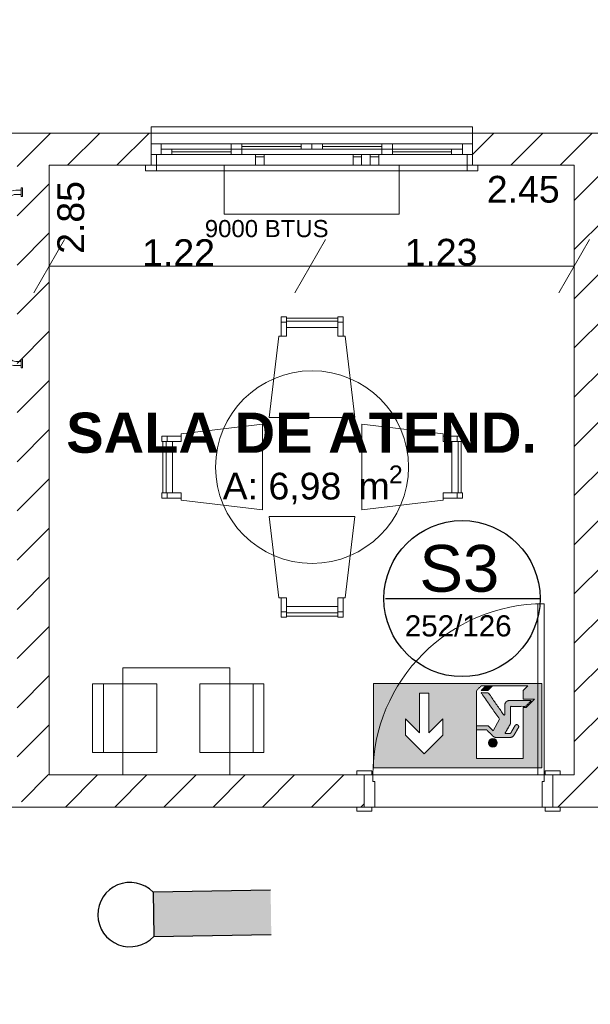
# Model space of a CAD drawing. Header units: millimetres. Extents: x 2826 to 3034, y 1533 to 1590.
# Tile 164 of 248: x 2997.05 to 2999.71, y 1553.04 to 1557.64. Entities that reach past the tile are written whole.
import ezdxf
from ezdxf.enums import TextEntityAlignment as Align

# ---------------------------------------------------------------- set-up
doc = ezdxf.new("R2010")
doc.units = ezdxf.units.MM
doc.linetypes.add('CONTINU', pattern=[0])
doc.layers.add('_Caneta_No__220', color=7, linetype='Continuous', lineweight=15, true_color=0x8a8a8a)
doc.layers.add('ARQ-TXT-1_100', color=10, linetype='Continuous')
doc.layers.add('ILUMINAÇÃO DE EMERGÊNCIA', color=5, linetype='Continuous')
doc.layers.add('C03', color=80, linetype='Continuous', lineweight=13)
doc.styles.add('ESTILO_GERADO_1', font='arialbd.ttf')
doc.styles.add('ESTILO_GERADO_2', font='arial.ttf')
doc.styles.add('style1', font='arial.ttf')
pattern_1 = [(45, (0.02328, 0.61931), (-0.1149048, 0.1149048), [])]
pattern_2 = [(45, (0.02328, 0.61931), (-0.1149048, 0.1149048), [])]

# ---------------------------------------------------------------- blocks, each defined once
blk = doc.blocks.new('SAÍDA EMER CIMA')
at = {"layer": 'C03', "lineweight": 0}
h = blk.add_hatch(color=3, dxfattribs=at)
h.dxf.hatch_style = 1
h.set_gradient(color1=(0, 255, 0), color2=(0, 255, 0), tint=1)
edge = h.paths.add_edge_path(flags=0)
edge.add_spline(control_points=[(2360.5608, 1215.4596), (2360.5608, 1215.3903), (2360.5608, 1215.321)], knot_values=[16.497787, 16.497787, 16.497787, 17.497787, 17.497787, 17.497787], weights=[1, 1, 1], degree=2, periodic=0)
edge.add_spline(control_points=[(2360.5608, 1215.321), (2360.4958, 1215.321), (2360.4308, 1215.321)], knot_values=[17.497787, 17.497787, 17.497787, 18.497787, 18.497787, 18.497787], weights=[1, 1, 1], degree=2, periodic=0)
edge.add_spline(control_points=[(2360.4308, 1215.321), (2360.4056, 1215.2958), (2360.3804, 1215.2707)], knot_values=[18.497787, 18.497787, 18.497787, 19.497787, 19.497787, 19.497787], weights=[1, 1, 1], degree=2, periodic=0)
edge.add_spline(control_points=[(2360.3804, 1215.2707), (2360.4748, 1215.2707), (2360.5692, 1215.2707)], knot_values=[19.497787, 19.497787, 19.497787, 20.497787, 20.497787, 20.497787], weights=[1, 1, 1], degree=2, periodic=0)
edge.add_spline(control_points=[(2360.5692, 1215.2707), (2360.5865, 1215.2707), (2360.5988, 1215.283)], knot_values=[20.497787, 20.497787, 20.497787, 21.283185, 21.283185, 21.283185], weights=[1, 0.92388, 1], degree=2, periodic=0)
edge.add_spline(control_points=[(2360.5988, 1215.283), (2360.6111, 1215.2952), (2360.6111, 1215.3126)], knot_values=[21.283185, 21.283185, 21.283185, 22.068583, 22.068583, 22.068583], weights=[1, 0.92388, 1], degree=2, periodic=0)
edge.add_spline(control_points=[(2360.6111, 1215.3126), (2360.6111, 1215.3528), (2360.6111, 1215.393)], knot_values=[22.068583, 22.068583, 22.068583, 23.068583, 23.068583, 23.068583], weights=[1, 1, 1], degree=2, periodic=0)
edge.add_spline(control_points=[(2360.6111, 1215.393), (2360.6111, 1215.3959), (2360.6139, 1215.3968), (2360.6167, 1215.3977), (2360.6184, 1215.3953)], knot_values=[23.068583, 23.068583, 23.068583, 24.333947, 24.333947, 25.599311, 25.599311, 25.599311], weights=[1, 0.806445, 1, 0.806445, 1], degree=2, periodic=0)
edge.add_spline(control_points=[(2360.6184, 1215.3953), (2360.6856, 1215.2994), (2360.7527, 1215.2036)], knot_values=[25.599311, 25.599311, 25.599311, 26.599311, 26.599311, 26.599311], weights=[1, 1, 1], degree=2, periodic=0)
edge.add_spline(control_points=[(2360.7527, 1215.2036), (2360.7834, 1215.2036), (2360.8141, 1215.2036)], knot_values=[26.599311, 26.599311, 26.599311, 27.599311, 27.599311, 27.599311], weights=[1, 1, 1], degree=2, periodic=0)
edge.add_spline(control_points=[(2360.8141, 1215.2036), (2360.7343, 1215.3176), (2360.6544, 1215.4317)], knot_values=[27.599311, 27.599311, 27.599311, 28.599311, 28.599311, 28.599311], weights=[1, 1, 1], degree=2, periodic=0)
edge.add_line((2360.6544, 1215.4317), (2360.7117, 1215.5308))
edge.add_line((2360.7117, 1215.5308), (2360.7537, 1215.4888))
edge.add_line((2360.7537, 1215.4888), (2360.8544, 1215.4888))
edge.add_spline(control_points=[(2360.8544, 1215.4888), (2360.8544, 1215.5055), (2360.8544, 1215.5223)], knot_values=[3, 3, 3, 4, 4, 4], weights=[1, 1, 1], degree=2, periodic=0)
edge.add_spline(control_points=[(2360.8544, 1215.5223), (2360.811, 1215.5223), (2360.7676, 1215.5223)], knot_values=[4, 4, 4, 5, 5, 5], weights=[1, 1, 1], degree=2, periodic=0)
edge.add_spline(control_points=[(2360.7676, 1215.5223), (2360.7402, 1215.5497), (2360.7128, 1215.5771)], knot_values=[5, 5, 5, 6, 6, 6], weights=[1, 1, 1], degree=2, periodic=0)
edge.add_spline(control_points=[(2360.7128, 1215.5771), (2360.7005, 1215.5894), (2360.6831, 1215.5894)], knot_values=[6, 6, 6, 6.785398, 6.785398, 6.785398], weights=[1, 0.92388, 1], degree=2, periodic=0)
edge.add_spline(control_points=[(2360.6831, 1215.5894), (2360.6247, 1215.5894), (2360.5663, 1215.5894)], knot_values=[6.785398, 6.785398, 6.785398, 7.785398, 7.785398, 7.785398], weights=[1, 1, 1], degree=2, periodic=0)
edge.add_spline(control_points=[(2360.5663, 1215.5894), (2360.5421, 1215.5894), (2360.53, 1215.5685)], knot_values=[7.785398, 7.785398, 7.785398, 8.832596, 8.832596, 8.832596], weights=[1, 0.866025, 1], degree=2, periodic=0)
edge.add_spline(control_points=[(2360.53, 1215.5685), (2360.5113, 1215.5361), (2360.4926, 1215.5038)], knot_values=[8.832596, 8.832596, 8.832596, 9.832596, 9.832596, 9.832596], weights=[1, 1, 1], degree=2, periodic=0)
edge.add_spline(control_points=[(2360.4926, 1215.5038), (2360.4842, 1215.4893), (2360.4988, 1215.4809), (2360.5133, 1215.4725), (2360.5217, 1215.487)], knot_values=[9.832596, 9.832596, 9.832596, 11.403392, 11.403392, 12.974188, 12.974188, 12.974188], weights=[1, 0.707107, 1, 0.707107, 1], degree=2, periodic=0)
edge.add_spline(control_points=[(2360.5217, 1215.487), (2360.5416, 1215.5214), (2360.5615, 1215.5559)], knot_values=[12.974188, 12.974188, 12.974188, 13.974188, 13.974188, 13.974188], weights=[1, 1, 1], degree=2, periodic=0)
edge.add_spline(control_points=[(2360.5615, 1215.5559), (2360.5857, 1215.5559), (2360.6099, 1215.5559)], knot_values=[13.974188, 13.974188, 13.974188, 14.974188, 14.974188, 14.974188], weights=[1, 1, 1], degree=2, periodic=0)
edge.add_spline(control_points=[(2360.6099, 1215.5559), (2360.5881, 1215.5182), (2360.5664, 1215.4806)], knot_values=[14.974188, 14.974188, 14.974188, 15.974188, 15.974188, 15.974188], weights=[1, 1, 1], degree=2, periodic=0)
edge.add_spline(control_points=[(2360.5664, 1215.4806), (2360.5608, 1215.4708), (2360.5608, 1215.4596)], knot_values=[15.974188, 15.974188, 15.974188, 16.497787, 16.497787, 16.497787], weights=[1, 0.965926, 1], degree=2, periodic=0)
h.paths.add_polyline_path([(2360.2907, 1215.1253), (2361.7402, 1215.1253), (2361.7402, 1215.8501), (2360.2907, 1215.8501)])
h.paths.add_polyline_path([(2361.1435, 1215.5693), (2361.3046, 1215.7304), (2361.4656, 1215.5693), (2361.4656, 1215.4284), (2361.3448, 1215.5492), (2361.3448, 1215.2069), (2361.2643, 1215.2069), (2361.2643, 1215.5492), (2361.1435, 1215.4284)], flags=16)
edge = h.paths.add_edge_path(flags=16)
edge.add_spline(control_points=[(2360.8544, 1215.5223), (2360.8544, 1215.5055), (2360.8544, 1215.4888)], knot_values=[3, 3, 3, 4, 4, 4], weights=[1, 1, 1], degree=2, periodic=0)
edge.add_spline(control_points=[(2360.8544, 1215.4888), (2360.8544, 1215.3372), (2360.8544, 1215.1857)], knot_values=[2, 2, 2, 3, 3, 3], weights=[1, 1, 1], degree=2, periodic=0)
edge.add_spline(control_points=[(2360.8544, 1215.1857), (2360.8342, 1215.1656), (2360.8141, 1215.1454)], knot_values=[1, 1, 1, 2, 2, 2], weights=[1, 1, 1], degree=2, periodic=0)
edge.add_spline(control_points=[(2360.8141, 1215.1454), (2360.794, 1215.1454), (2360.7738, 1215.1454)], knot_values=[0, 0, 0, 1, 1, 1], weights=[1, 1, 1], degree=2, periodic=0)
edge.add_line((2360.7738, 1215.1454), (2360.7169, 1215.1454))
edge.add_line((2360.7169, 1215.1454), (2360.4115, 1215.1454))
edge.add_line((2360.4115, 1215.1454), (2360.4517, 1215.1857))
edge.add_line((2360.4517, 1215.1857), (2360.4517, 1215.2602))
edge.add_line((2360.4517, 1215.2602), (2360.3551, 1215.2602))
edge.add_line((2360.3551, 1215.2602), (2360.4264, 1215.3315))
edge.add_line((2360.4264, 1215.3315), (2360.4517, 1215.3315))
edge.add_line((2360.4517, 1215.3315), (2360.4517, 1215.7695))
edge.add_line((2360.4517, 1215.7695), (2360.8544, 1215.7695))
edge.add_line((2360.8544, 1215.7695), (2360.8544, 1215.5223))
edge = h.paths.add_edge_path(flags=0)
edge.add_ellipse((2360.7125, 1215.6356), major_axis=(0.0267, 0.0267), ratio=1, start_angle=0, end_angle=360, ccw=False)
h = blk.add_hatch(color=3, dxfattribs=at)
h.dxf.hatch_style = 1
h.set_gradient(color1=(0, 255, 0), color2=(0, 255, 0), tint=1)
edge = h.paths.add_edge_path()
edge.add_ellipse((2360.7125, 1215.6356), major_axis=(0.0267, 0.0267), ratio=1, start_angle=0, end_angle=360, ccw=False)
h = blk.add_hatch(color=3, dxfattribs=at)
h.dxf.hatch_style = 1
h.set_gradient(color1=(0, 255, 0), color2=(0, 255, 0), tint=1)
edge = h.paths.add_edge_path()
edge.add_line((2360.7117, 1215.5308), (2360.7537, 1215.4888))
edge.add_line((2360.7537, 1215.4888), (2360.8544, 1215.4888))
edge.add_spline(control_points=[(2360.8544, 1215.4888), (2360.8544, 1215.5055), (2360.8544, 1215.5223)], knot_values=[3, 3, 3, 4, 4, 4], weights=[1, 1, 1], degree=2, periodic=0)
edge.add_spline(control_points=[(2360.8544, 1215.5223), (2360.811, 1215.5223), (2360.7676, 1215.5223)], knot_values=[4, 4, 4, 5, 5, 5], weights=[1, 1, 1], degree=2, periodic=0)
edge.add_spline(control_points=[(2360.7676, 1215.5223), (2360.7402, 1215.5497), (2360.7128, 1215.5771)], knot_values=[5, 5, 5, 6, 6, 6], weights=[1, 1, 1], degree=2, periodic=0)
edge.add_spline(control_points=[(2360.7128, 1215.5771), (2360.7005, 1215.5894), (2360.6831, 1215.5894)], knot_values=[6, 6, 6, 6.785398, 6.785398, 6.785398], weights=[1, 0.92388, 1], degree=2, periodic=0)
edge.add_spline(control_points=[(2360.6831, 1215.5894), (2360.6247, 1215.5894), (2360.5663, 1215.5894)], knot_values=[6.785398, 6.785398, 6.785398, 7.785398, 7.785398, 7.785398], weights=[1, 1, 1], degree=2, periodic=0)
edge.add_spline(control_points=[(2360.5663, 1215.5894), (2360.5421, 1215.5894), (2360.53, 1215.5685)], knot_values=[7.785398, 7.785398, 7.785398, 8.832596, 8.832596, 8.832596], weights=[1, 0.866025, 1], degree=2, periodic=0)
edge.add_spline(control_points=[(2360.53, 1215.5685), (2360.5113, 1215.5361), (2360.4926, 1215.5038)], knot_values=[8.832596, 8.832596, 8.832596, 9.832596, 9.832596, 9.832596], weights=[1, 1, 1], degree=2, periodic=0)
edge.add_spline(control_points=[(2360.4926, 1215.5038), (2360.4842, 1215.4893), (2360.4988, 1215.4809), (2360.5133, 1215.4725), (2360.5217, 1215.487)], knot_values=[9.832596, 9.832596, 9.832596, 11.403392, 11.403392, 12.974188, 12.974188, 12.974188], weights=[1, 0.707107, 1, 0.707107, 1], degree=2, periodic=0)
edge.add_spline(control_points=[(2360.5217, 1215.487), (2360.5416, 1215.5214), (2360.5615, 1215.5559)], knot_values=[12.974188, 12.974188, 12.974188, 13.974188, 13.974188, 13.974188], weights=[1, 1, 1], degree=2, periodic=0)
edge.add_spline(control_points=[(2360.5615, 1215.5559), (2360.5857, 1215.5559), (2360.6099, 1215.5559)], knot_values=[13.974188, 13.974188, 13.974188, 14.974188, 14.974188, 14.974188], weights=[1, 1, 1], degree=2, periodic=0)
edge.add_spline(control_points=[(2360.6099, 1215.5559), (2360.5881, 1215.5182), (2360.5664, 1215.4806)], knot_values=[14.974188, 14.974188, 14.974188, 15.974188, 15.974188, 15.974188], weights=[1, 1, 1], degree=2, periodic=0)
edge.add_spline(control_points=[(2360.5664, 1215.4806), (2360.5608, 1215.4708), (2360.5608, 1215.4596)], knot_values=[15.974188, 15.974188, 15.974188, 16.497787, 16.497787, 16.497787], weights=[1, 0.965926, 1], degree=2, periodic=0)
edge.add_spline(control_points=[(2360.5608, 1215.4596), (2360.5608, 1215.3903), (2360.5608, 1215.321)], knot_values=[16.497787, 16.497787, 16.497787, 17.497787, 17.497787, 17.497787], weights=[1, 1, 1], degree=2, periodic=0)
edge.add_spline(control_points=[(2360.5608, 1215.321), (2360.4958, 1215.321), (2360.4308, 1215.321)], knot_values=[17.497787, 17.497787, 17.497787, 18.497787, 18.497787, 18.497787], weights=[1, 1, 1], degree=2, periodic=0)
edge.add_spline(control_points=[(2360.4308, 1215.321), (2360.4056, 1215.2958), (2360.3804, 1215.2707)], knot_values=[18.497787, 18.497787, 18.497787, 19.497787, 19.497787, 19.497787], weights=[1, 1, 1], degree=2, periodic=0)
edge.add_spline(control_points=[(2360.3804, 1215.2707), (2360.4748, 1215.2707), (2360.5692, 1215.2707)], knot_values=[19.497787, 19.497787, 19.497787, 20.497787, 20.497787, 20.497787], weights=[1, 1, 1], degree=2, periodic=0)
edge.add_spline(control_points=[(2360.5692, 1215.2707), (2360.5865, 1215.2707), (2360.5988, 1215.283)], knot_values=[20.497787, 20.497787, 20.497787, 21.283185, 21.283185, 21.283185], weights=[1, 0.92388, 1], degree=2, periodic=0)
edge.add_spline(control_points=[(2360.5988, 1215.283), (2360.6111, 1215.2952), (2360.6111, 1215.3126)], knot_values=[21.283185, 21.283185, 21.283185, 22.068583, 22.068583, 22.068583], weights=[1, 0.92388, 1], degree=2, periodic=0)
edge.add_spline(control_points=[(2360.6111, 1215.3126), (2360.6111, 1215.3528), (2360.6111, 1215.393)], knot_values=[22.068583, 22.068583, 22.068583, 23.068583, 23.068583, 23.068583], weights=[1, 1, 1], degree=2, periodic=0)
edge.add_spline(control_points=[(2360.6111, 1215.393), (2360.6111, 1215.3959), (2360.6139, 1215.3968), (2360.6167, 1215.3977), (2360.6184, 1215.3953)], knot_values=[23.068583, 23.068583, 23.068583, 24.333947, 24.333947, 25.599311, 25.599311, 25.599311], weights=[1, 0.806445, 1, 0.806445, 1], degree=2, periodic=0)
edge.add_spline(control_points=[(2360.6184, 1215.3953), (2360.6856, 1215.2994), (2360.7527, 1215.2036)], knot_values=[25.599311, 25.599311, 25.599311, 26.599311, 26.599311, 26.599311], weights=[1, 1, 1], degree=2, periodic=0)
edge.add_spline(control_points=[(2360.7527, 1215.2036), (2360.7834, 1215.2036), (2360.8141, 1215.2036)], knot_values=[26.599311, 26.599311, 26.599311, 27.599311, 27.599311, 27.599311], weights=[1, 1, 1], degree=2, periodic=0)
edge.add_spline(control_points=[(2360.8141, 1215.2036), (2360.7343, 1215.3176), (2360.6544, 1215.4317)], knot_values=[27.599311, 27.599311, 27.599311, 28.599311, 28.599311, 28.599311], weights=[1, 1, 1], degree=2, periodic=0)
edge.add_line((2360.6544, 1215.4317), (2360.7117, 1215.5308))
h = blk.add_hatch(color=3, dxfattribs=at)
h.dxf.hatch_style = 1
h.set_gradient(color1=(0, 255, 0), color2=(0, 255, 0), tint=1)
h.paths.add_polyline_path([(2360.8141, 1215.1857), (2360.7572, 1215.1857), (2360.7169, 1215.1454), (2360.7738, 1215.1454)])
for points in [[(2360.2907, 1215.1253), (2360.2907, 1215.8501), (2360.2907, 1215.1253), (2361.7402, 1215.1253), (2361.7402, 1215.8501), (2361.7402, 1215.1253)], [(2361.7402, 1215.8501), (2360.2907, 1215.8501)], [(2361.1435, 1215.4284), (2361.2643, 1215.5492), (2361.2643, 1215.2069), (2361.3448, 1215.2069), (2361.3448, 1215.5492), (2361.4656, 1215.4284), (2361.4656, 1215.5693), (2361.3046, 1215.7304), (2361.1435, 1215.5693)]]:
    blk.add_lwpolyline(points, close=True, dxfattribs=at)
for points in [[(2360.8141, 1215.1857), (2360.7738, 1215.1454), (2360.7169, 1215.1454), (2360.4115, 1215.1454), (2360.4517, 1215.1857), (2360.4517, 1215.2602), (2360.3551, 1215.2602), (2360.4264, 1215.3315), (2360.4517, 1215.3315), (2360.4517, 1215.7695), (2360.8544, 1215.7695), (2360.8544, 1215.5223)], [(2360.6544, 1215.4317), (2360.7117, 1215.5308), (2360.7537, 1215.4888), (2360.8544, 1215.4888)], [(2360.8141, 1215.1857), (2360.7572, 1215.1857), (2360.7169, 1215.1454)]]:
    blk.add_lwpolyline(points, dxfattribs=at)
at = {"layer": 'C03', "lineweight": 0, "extrusion": (0, 0, -1)}
blk.add_ellipse((2360.7125, 1215.6356), major_axis=(0.0267, 0.0267), ratio=1, start_param=3.926991, end_param=10.210176, dxfattribs=at)
at = {"layer": 'C03', "lineweight": 0}
blk.add_rational_spline([(2360.7738, 1215.1454), (2360.794, 1215.1454), (2360.8141, 1215.1454), (2360.8342, 1215.1656), (2360.8544, 1215.1857), (2360.8544, 1215.3372), (2360.8544, 1215.4888), (2360.8544, 1215.5055), (2360.8544, 1215.5223), (2360.811, 1215.5223), (2360.7676, 1215.5223), (2360.7402, 1215.5497), (2360.7128, 1215.5771), (2360.7005, 1215.5894), (2360.6831, 1215.5894), (2360.6247, 1215.5894), (2360.5663, 1215.5894), (2360.5421, 1215.5894), (2360.53, 1215.5685), (2360.5113, 1215.5361), (2360.4926, 1215.5038), (2360.4842, 1215.4893), (2360.4988, 1215.4809), (2360.5133, 1215.4725), (2360.5217, 1215.487), (2360.5416, 1215.5214), (2360.5615, 1215.5559), (2360.5857, 1215.5559), (2360.6099, 1215.5559), (2360.5881, 1215.5182), (2360.5664, 1215.4806), (2360.5608, 1215.4708), (2360.5608, 1215.4596), (2360.5608, 1215.3903), (2360.5608, 1215.321), (2360.4958, 1215.321), (2360.4308, 1215.321), (2360.4056, 1215.2958), (2360.3804, 1215.2707), (2360.4748, 1215.2707), (2360.5692, 1215.2707), (2360.5865, 1215.2707), (2360.5988, 1215.283), (2360.6111, 1215.2952), (2360.6111, 1215.3126), (2360.6111, 1215.3528), (2360.6111, 1215.393), (2360.6111, 1215.3959), (2360.6139, 1215.3968), (2360.6167, 1215.3977), (2360.6184, 1215.3953), (2360.6856, 1215.2994), (2360.7527, 1215.2036), (2360.7834, 1215.2036), (2360.8141, 1215.2036), (2360.7343, 1215.3176), (2360.6544, 1215.4317)], [1, 1, 1, 1, 1, 1, 1, 1, 1, 1, 1, 1, 1, 0.923879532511, 1, 1, 1, 0.866025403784, 1, 1, 1, 0.707106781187, 1, 0.707106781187, 1, 1, 1, 1, 1, 1, 1, 0.965925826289, 1, 1, 1, 1, 1, 1, 1, 1, 1, 0.923879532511, 1, 0.923879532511, 1, 1, 1, 0.806444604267, 1, 0.806444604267, 1, 1, 1, 1, 1, 1, 1], degree=2, knots=[0, 0, 0, 1, 1, 2, 2, 3, 3, 4, 4, 5, 5, 6, 6, 6.785398, 6.785398, 7.785398, 7.785398, 8.832596, 8.832596, 9.832596, 9.832596, 11.403392, 11.403392, 12.974188, 12.974188, 13.974188, 13.974188, 14.974188, 14.974188, 15.974188, 15.974188, 16.497787, 16.497787, 17.497787, 17.497787, 18.497787, 18.497787, 19.497787, 19.497787, 20.497787, 20.497787, 21.283185, 21.283185, 22.068583, 22.068583, 23.068583, 23.068583, 24.333947, 24.333947, 25.599311, 25.599311, 26.599311, 26.599311, 27.599311, 27.599311, 28.599311, 28.599311, 28.599311], dxfattribs=at)
blk = doc.blocks.new('ILUM.DE EMERGÊNCIA')
blk.add_hatch(color=256).paths.add_polyline_path([(-0.6826, 0.2465), (-0.6826, -0.0166), (0.0155, -0.0166), (0.0155, 0.2465)])
for p, q in [((0.0155, 0.2465), (-0.6826, 0.2465)), ((0.0155, -0.0166), (0.0155, 0.2465)), ((-0.6826, -0.0166), (0.0155, -0.0166))]:
    blk.add_line(p, q)
blk.add_arc((0.1542, 0.115), 0.1912, 223.47812, 136.52188)
blk = doc.blocks.new('ARROWHEAD_2')
at = {"color": 0, "linetype": 'Continuous', "lineweight": 0}
for p, q in [((-0.378, -0.655), (0.378, 0.655)), ((0, 0), (-1, 0))]:
    blk.add_line(p, q, dxfattribs=at)
blk = doc.blocks.new('A$Cdd268059')
at = {"layer": '_Caneta_No__220'}
h = blk.add_hatch(dxfattribs=at)
h.set_pattern_fill('TIJOLO_COMUM_0005', color=256, style=0, pattern_type=2)
h.set_pattern_definition(pattern_1)
h.paths.add_polyline_path([(10.387, 10.2671), (11.3065, 10.2671), (11.3065, 10.4171), (10.387, 10.4171)])
h = blk.add_hatch(dxfattribs=at)
h.set_pattern_fill('TIJOLO_COMUM_0005', color=256, style=0, pattern_type=2)
h.set_pattern_definition(pattern_1)
h.paths.add_polyline_path([(12.8065, 10.4171), (12.8065, 10.2671), (13.9452, 10.2671), (13.9452, 10.4171)])
h = blk.add_hatch(dxfattribs=at)
h.set_pattern_fill('TIJOLO_COMUM_0005', color=256, style=0, pattern_type=2)
h.set_pattern_definition(pattern_2)
h.paths.add_polyline_path([(10.6815, 10.2671), (10.6815, 7.4193), (10.8315, 7.4193), (10.8315, 10.2671)])
h = blk.add_hatch(dxfattribs=at)
h.set_pattern_fill('TIJOLO_COMUM_0005', color=256, style=0, pattern_type=2)
h.set_pattern_definition(pattern_2)
h.paths.add_polyline_path([(13.4315, 7.4193), (13.4315, 10.2671), (13.2815, 10.2671), (13.2815, 7.4193)])
h = blk.add_hatch(dxfattribs=at)
h.set_pattern_fill('TIJOLO_COMUM_0005', color=256, style=0, pattern_type=2)
h.set_pattern_definition(pattern_2)
h.paths.add_polyline_path([(10.7015, 7.2693), (12.3015, 7.2693), (12.3015, 7.4193), (10.7015, 7.4193)])
h = blk.add_hatch(dxfattribs=at)
h.set_pattern_fill('TIJOLO_COMUM_0005', color=256, style=0, pattern_type=2)
h.set_pattern_definition(pattern_2)
h.paths.add_polyline_path([(13.1815, 7.2693), (13.5315, 7.2693), (13.5315, 7.4193), (13.1815, 7.4193)])
for p, q in [((11.3065, 10.4171), (11.3065, 10.4471)), ((11.3065, 10.4471), (12.8065, 10.4471)), ((12.8065, 10.4471), (12.8065, 10.4171)), ((0.8233, 10.4171), (18.8463, 10.4171)), ((11.3065, 10.4171), (11.3065, 10.3671)), ((11.3065, 10.4171), (12.8065, 10.4171)), ((11.3065, 10.4171), (11.3065, 10.3671)), ((12.8065, 10.4171), (12.8065, 10.3671)), ((12.8065, 10.4171), (12.8065, 10.3671)), ((11.3065, 10.3671), (11.3065, 10.3171)), ((11.3065, 10.3671), (11.3535, 10.3671)), ((11.3065, 10.3671), (11.3065, 10.3171)), ((11.3065, 10.3671), (11.3065, 10.3171)), ((11.3535, 10.3671), (11.73, 10.3671)), ((11.3535, 10.3671), (11.3535, 10.3171)), ((11.68, 10.3671), (12.0565, 10.3671)), ((11.68, 10.3671), (11.73, 10.3671)), ((11.68, 10.3421), (11.68, 10.3671)), ((11.73, 10.3671), (11.73, 10.3421)), ((11.73, 10.3671), (12.0065, 10.3671)), ((11.73, 10.3546), (12.0065, 10.3546)), ((12.0065, 10.3421), (12.0065, 10.3671)), ((12.0065, 10.3671), (12.0565, 10.3671)), ((12.0565, 10.3671), (12.433, 10.3671)), ((12.0565, 10.3671), (12.0565, 10.3421)), ((12.0565, 10.3671), (12.1065, 10.3671)), ((12.0565, 10.3421), (12.0565, 10.3671)), ((12.1065, 10.3671), (12.1065, 10.3421)), ((12.1065, 10.3671), (12.383, 10.3671)), ((12.1065, 10.3546), (12.383, 10.3546)), ((12.383, 10.3671), (12.7595, 10.3671)), ((12.383, 10.3421), (12.383, 10.3671)), ((12.383, 10.3671), (12.433, 10.3671)), ((12.433, 10.3671), (12.433, 10.3421)), ((12.7595, 10.3171), (12.7595, 10.3671)), ((12.7595, 10.3671), (12.8065, 10.3671)), ((12.8065, 10.3671), (12.8065, 10.3171)), ((12.8065, 10.3671), (12.8065, 10.3171)), ((12.8065, 10.3671), (12.8065, 10.3171)), ((11.3065, 10.3171), (11.3065, 10.2671)), ((11.3065, 10.2671), (11.3065, 10.3171)), ((11.3065, 10.3171), (11.3315, 10.3171)), ((11.3535, 10.3171), (11.3065, 10.3171)), ((11.3065, 10.3171), (11.3065, 10.2671)), ((11.3065, 10.3171), (11.3065, 10.2671)), ((11.3315, 10.3171), (11.3315, 10.2671)), ((11.3535, 10.3421), (11.4035, 10.3421)), ((11.3535, 10.3171), (11.3535, 10.3421)), ((11.73, 10.3171), (11.3535, 10.3171)), ((11.4035, 10.3171), (11.3535, 10.3171)), ((11.4035, 10.3421), (11.4035, 10.3171)), ((11.4035, 10.3421), (11.68, 10.3421)), ((11.4035, 10.3296), (11.68, 10.3296)), ((11.68, 10.3171), (11.4035, 10.3171)), ((11.68, 10.3171), (11.68, 10.3421)), ((11.68, 10.3421), (11.73, 10.3421)), ((11.73, 10.3421), (11.68, 10.3421)), ((12.0565, 10.3171), (11.68, 10.3171)), ((11.73, 10.3171), (11.68, 10.3171)), ((11.73, 10.3421), (11.73, 10.3171)), ((12.0065, 10.3421), (11.73, 10.3421)), ((12.0565, 10.3421), (12.0065, 10.3421)), ((12.1065, 10.3421), (12.0565, 10.3421)), ((12.433, 10.3171), (12.0565, 10.3171)), ((12.383, 10.3421), (12.1065, 10.3421)), ((12.433, 10.3421), (12.383, 10.3421)), ((12.383, 10.3421), (12.433, 10.3421)), ((12.383, 10.3171), (12.383, 10.3421)), ((12.7595, 10.3171), (12.383, 10.3171)), ((12.433, 10.3171), (12.383, 10.3171)), ((12.433, 10.3421), (12.433, 10.3171)), ((12.433, 10.3421), (12.7095, 10.3421)), ((12.433, 10.3296), (12.7095, 10.3296)), ((12.7095, 10.3171), (12.433, 10.3171)), ((12.7095, 10.3171), (12.7095, 10.3421)), ((12.7095, 10.3421), (12.7595, 10.3421)), ((12.7595, 10.3171), (12.7095, 10.3171)), ((12.7595, 10.3421), (12.7595, 10.3171)), ((12.8065, 10.3171), (12.7595, 10.3171)), ((12.7815, 10.2671), (12.7815, 10.3171)), ((12.7815, 10.3171), (12.8065, 10.3171)), ((12.8065, 10.3171), (12.8065, 10.2671)), ((12.8065, 10.3171), (12.8065, 10.2671)), ((12.8065, 10.3171), (12.8065, 10.2671)), ((12.8065, 10.3171), (12.8065, 10.2671)), ((13.2815, 10.2671), (10.8315, 10.2671)), ((10.8315, 10.2671), (10.8315, 7.4193)), ((11.3065, 10.2671), (11.2815, 10.2671)), ((11.2815, 10.2421), (11.2815, 10.2671)), ((11.2815, 10.2671), (11.3315, 10.2671)), ((11.3065, 10.2671), (11.2815, 10.2671)), ((11.3065, 10.2671), (11.2815, 10.2671)), ((11.3065, 10.2671), (12.8065, 10.2671)), ((11.3315, 10.2671), (11.3065, 10.2671)), ((11.3315, 10.2671), (11.3315, 10.2421)), ((12.8065, 10.2671), (12.7815, 10.2671)), ((12.7815, 10.2671), (12.8315, 10.2671)), ((12.7815, 10.2421), (12.7815, 10.2671)), ((12.8065, 10.2671), (12.8315, 10.2671)), ((12.8065, 10.2671), (12.8315, 10.2671)), ((12.8065, 10.2671), (12.8315, 10.2671)), ((12.8315, 10.2671), (12.8315, 10.2421)), ((13.2815, 7.4193), (13.2815, 10.2671)), ((11.3315, 10.2421), (11.2815, 10.2421)), ((11.3315, 10.2421), (12.7815, 10.2421)), ((12.8315, 10.2421), (12.7815, 10.2421)), ((11.0215, 9.7964), (11.859, 9.7964)), ((12.239, 9.7964), (13.0915, 9.7964)), ((11.9384, 9.5588), (11.9134, 9.5588)), ((11.9134, 9.5588), (11.9134, 9.4688)), ((11.9134, 9.5338), (11.9384, 9.5338)), ((11.9384, 9.4688), (11.9384, 9.5588)), ((12.1778, 9.5538), (11.9384, 9.5538)), ((11.9384, 9.5538), (11.9384, 9.5088)), ((11.9384, 9.5388), (12.1778, 9.5388)), ((12.1778, 9.4688), (12.1778, 9.5588)), ((12.1778, 9.5588), (12.2028, 9.5588)), ((12.1778, 9.5088), (12.1778, 9.5538)), ((12.2028, 9.5338), (12.1778, 9.5338)), ((12.2028, 9.5588), (12.2028, 9.4688)), ((12.1778, 9.5088), (11.9384, 9.5088)), ((11.9384, 9.5088), (11.9384, 9.4688)), ((11.9384, 9.5088), (12.1778, 9.5088)), ((12.1778, 9.4688), (12.1778, 9.5088)), ((11.9033, 9.4688), (11.8581, 9.0888)), ((11.9384, 9.4688), (11.9033, 9.4688)), ((11.9134, 9.4688), (11.9384, 9.4688)), ((12.2128, 9.4688), (12.1778, 9.4688)), ((12.2028, 9.4688), (12.1778, 9.4688)), ((12.2581, 9.0888), (12.2128, 9.4688)), ((11.8581, 9.0888), (12.2581, 9.0888)), ((11.8266, 9.0573), (11.4466, 9.0121)), ((11.8266, 8.6573), (11.8266, 9.0573)), ((12.2896, 9.0573), (12.2896, 8.6573)), ((12.6696, 9.0121), (12.2896, 9.0573)), ((11.3566, 8.977), (11.3566, 9.002)), ((11.3566, 9.002), (11.4466, 9.002)), ((11.4466, 8.977), (11.3566, 8.977)), ((11.4066, 8.977), (11.3616, 8.977)), ((11.3616, 8.977), (11.3616, 8.7376)), ((11.3766, 8.7376), (11.3766, 8.977)), ((11.3816, 9.002), (11.3816, 8.977)), ((11.4466, 8.977), (11.4066, 8.977)), ((11.4066, 8.977), (11.4066, 8.7376)), ((11.4066, 8.7376), (11.4066, 8.977)), ((11.4466, 9.0121), (11.4466, 8.977)), ((11.4466, 9.002), (11.4466, 8.977)), ((12.6696, 8.977), (12.6696, 9.0121)), ((12.6696, 9.002), (12.6696, 8.977)), ((12.7596, 9.002), (12.6696, 9.002)), ((12.7096, 8.977), (12.6696, 8.977)), ((12.6696, 8.977), (12.7596, 8.977)), ((12.7096, 8.7376), (12.7096, 8.977)), ((12.7096, 8.977), (12.7096, 8.7376)), ((12.7546, 8.977), (12.7096, 8.977)), ((12.7346, 9.002), (12.7346, 8.977)), ((12.7396, 8.977), (12.7396, 8.7376)), ((12.7546, 8.7376), (12.7546, 8.977)), ((12.7596, 8.977), (12.7596, 9.002)), ((11.4466, 8.7376), (11.3566, 8.7376)), ((11.3566, 8.7376), (11.3566, 8.7126)), ((11.3566, 8.7126), (11.4466, 8.7126)), ((11.3616, 8.7376), (11.4066, 8.7376)), ((11.3816, 8.7126), (11.3816, 8.7376)), ((11.4066, 8.7376), (11.4466, 8.7376)), ((11.4466, 8.7376), (11.4466, 8.7026)), ((11.4466, 8.7126), (11.4466, 8.7376)), ((11.4466, 8.7026), (11.8266, 8.6573)), ((12.2896, 8.6573), (12.6696, 8.7026)), ((12.6696, 8.7026), (12.6696, 8.7376)), ((12.6696, 8.7376), (12.7096, 8.7376)), ((12.6696, 8.7126), (12.6696, 8.7376)), ((12.6696, 8.7376), (12.7596, 8.7376)), ((12.7596, 8.7126), (12.6696, 8.7126)), ((12.7096, 8.7376), (12.7546, 8.7376)), ((12.7346, 8.7126), (12.7346, 8.7376)), ((12.7596, 8.7376), (12.7596, 8.7126)), ((12.2581, 8.6258), (11.8581, 8.6258)), ((11.8581, 8.6258), (11.9033, 8.2458)), ((12.2128, 8.2458), (12.2581, 8.6258)), ((11.9033, 8.2458), (11.9384, 8.2458)), ((11.9134, 8.2458), (11.9384, 8.2458)), ((11.9134, 8.1558), (11.9134, 8.2458)), ((11.9384, 8.2458), (11.9384, 8.2058)), ((11.9384, 8.2458), (11.9384, 8.1558)), ((12.1778, 8.2058), (12.1778, 8.2458)), ((12.1778, 8.2458), (12.2128, 8.2458)), ((12.2028, 8.2458), (12.1778, 8.2458)), ((12.1778, 8.2458), (12.1778, 8.1558)), ((12.2028, 8.1558), (12.2028, 8.2458)), ((11.9384, 8.2058), (12.1778, 8.2058)), ((12.1778, 8.2058), (11.9384, 8.2058)), ((11.9384, 8.2058), (11.9384, 8.1608)), ((12.1778, 8.1608), (12.1778, 8.2058)), ((13.1115, 7.4193), (13.1115, 8.2193)), ((13.1115, 8.2193), (13.1415, 8.2193)), ((13.1415, 8.2193), (13.1415, 7.4193)), ((11.9134, 8.1808), (11.9384, 8.1808)), ((11.9384, 8.1558), (11.9134, 8.1558)), ((12.1778, 8.1758), (11.9384, 8.1758)), ((11.9384, 8.1608), (12.1778, 8.1608)), ((12.2028, 8.1808), (12.1778, 8.1808)), ((12.1778, 8.1558), (12.2028, 8.1558)), ((11.0842, 7.8441), (11.0842, 7.5241)), ((11.7836, 7.8441), (11.7836, 7.5241)), ((10.8315, 7.4193), (13.2815, 7.4193)), ((12.3365, 7.4383), (12.2665, 7.4383)), ((12.2665, 7.4383), (12.2665, 7.4193)), ((12.3015, 7.4193), (12.2665, 7.4193)), ((12.2665, 7.4193), (12.3365, 7.4193)), ((12.3015, 7.4193), (12.2665, 7.4193)), ((12.3015, 7.4193), (12.2665, 7.4193)), ((12.3015, 7.2693), (12.3015, 7.4193)), ((12.3415, 7.4193), (12.3015, 7.4193)), ((12.3015, 7.4193), (12.3015, 7.2693)), ((12.3015, 7.2693), (12.3015, 7.4193)), ((12.3015, 7.2693), (12.3015, 7.4193)), ((12.3365, 7.4193), (12.3365, 7.4383)), ((12.3415, 7.3893), (12.3415, 7.4193)), ((13.1415, 7.4193), (13.1115, 7.4193)), ((13.1815, 7.4193), (13.1415, 7.4193)), ((13.1415, 7.4193), (13.1415, 7.3893)), ((13.2165, 7.4383), (13.1465, 7.4383)), ((13.1465, 7.4383), (13.1465, 7.4193)), ((13.1465, 7.4193), (13.2165, 7.4193)), ((13.1815, 7.4193), (13.2165, 7.4193)), ((13.1815, 7.2693), (13.1815, 7.4193)), ((13.1815, 7.2693), (13.1815, 7.4193)), ((13.1815, 7.2693), (13.1815, 7.4193)), ((13.1815, 7.2693), (13.1815, 7.4193)), ((13.1815, 7.4193), (13.2165, 7.4193)), ((13.1815, 7.4193), (13.2165, 7.4193)), ((13.2165, 7.4193), (13.2165, 7.4383)), ((12.3515, 7.3893), (12.3415, 7.3893)), ((12.3515, 7.2693), (12.3515, 7.3893)), ((13.1415, 7.3893), (13.1315, 7.3893)), ((13.1315, 7.3893), (13.1315, 7.2693)), ((18.6963, 7.2693), (4.4708, 7.2693)), ((12.3015, 7.2693), (12.2665, 7.2693)), ((12.3365, 7.2693), (12.2665, 7.2693)), ((12.2665, 7.2693), (12.2665, 7.2503)), ((12.3015, 7.2693), (12.2665, 7.2693)), ((12.3015, 7.2693), (12.2665, 7.2693)), ((12.3015, 7.2693), (12.3515, 7.2693)), ((12.3365, 7.2503), (12.3365, 7.2693)), ((13.1315, 7.2693), (13.1815, 7.2693)), ((13.2165, 7.2693), (13.1465, 7.2693)), ((13.1465, 7.2693), (13.1465, 7.2503)), ((13.1815, 7.2693), (13.2165, 7.2693)), ((13.1815, 7.2693), (13.2165, 7.2693)), ((13.1815, 7.2693), (13.2165, 7.2693)), ((13.2165, 7.2503), (13.2165, 7.2693)), ((12.2665, 7.2503), (12.3365, 7.2503)), ((13.1465, 7.2503), (13.2165, 7.2503))]:
    blk.add_line(p, q, dxfattribs=at)
for points in [[(0.8316, 1.8193), (18.8463, 1.8193), (18.8502, 0.0414), (25.1638, 0.0553), (25.1638, 1.8193), (41.007, 1.8193), (41.007, 17.3869), (31.0212, 17.3869), (31.0212, 11.6171), (18.8463, 11.6171), (18.8463, 10.4171), (0.8316, 10.4171)], [(11.7943, 10.3071), (11.7943, 10.3171), (11.8343, 10.3171), (11.8343, 10.3071)], [(11.8343, 10.2671), (11.7943, 10.2671), (11.7943, 10.3071), (11.8343, 10.3071)], [(12.2493, 10.3071), (12.2493, 10.3171), (12.2893, 10.3171), (12.2893, 10.3071)], [(12.2893, 10.2671), (12.2493, 10.2671), (12.2493, 10.3071), (12.2893, 10.3071)], [(12.3293, 10.3071), (12.3293, 10.3171), (12.3693, 10.3171), (12.3693, 10.3071)], [(12.3693, 10.2671), (12.3293, 10.2671), (12.3293, 10.3071), (12.3693, 10.3071)], [(12.4643, 10.2671), (12.4643, 10.0385), (11.6486, 10.0385), (11.6486, 10.2671)], [(10.7063, 10.1612), (10.7013, 10.1612), (10.7013, 10.1212), (10.7063, 10.1212)], [(10.7063, 9.3612), (10.7013, 9.3612), (10.7013, 9.3212), (10.7063, 9.3212)], [(11.6749, 7.9193), (11.1749, 7.9193), (11.1749, 7.4193), (11.6749, 7.4193)], [(11.3342, 7.8441), (11.3342, 7.5241), (11.0342, 7.5241), (11.0342, 7.8441)], [(11.5336, 7.8441), (11.5336, 7.5241), (11.8336, 7.5241), (11.8336, 7.8441)]]:
    blk.add_lwpolyline(points, close=True, dxfattribs=at)
for points in [[(11.3065, 10.4171), (10.387, 10.4171)], [(13.9452, 10.4171), (12.8065, 10.4171)], [(10.8315, 10.2671), (11.3065, 10.2671)], [(10.8315, 7.4193), (10.8315, 10.2671)], [(12.8065, 10.2671), (13.2815, 10.2671)], [(13.2815, 10.2671), (13.2815, 7.4193)], [(12.3015, 7.4193), (10.8315, 7.4193)], [(13.2815, 7.4193), (13.1815, 7.4193)], [(10.1509, 7.2693), (12.3015, 7.2693)], [(13.1815, 7.2693), (13.5315, 7.2693)]]:
    blk.add_lwpolyline(points, dxfattribs=at)
blk.add_lwpolyline([(10.7013, 10.1512), (10.6763, 10.1512, 0.414214), (10.6163, 10.0912), (10.6163, 9.3912, 0.414214), (10.6763, 9.3312), (10.7013, 9.3312), (10.7013, 9.3512), (10.6763, 9.3512, -0.414214), (10.6363, 9.3912), (10.6363, 10.0912, -0.414214), (10.6763, 10.1312), (10.7013, 10.1312)], format="xyb", close=True, dxfattribs=at)
for centre, radius, start, end in [((12.0581, 8.8573), 0.45, 0, 180), ((12.0581, 8.8573), 0.45, 180, 0), ((13.1415, 7.4193), 0.8, 90, 180)]:
    blk.add_arc(centre, radius, start, end, dxfattribs=at)
at = {"layer": '_Caneta_No__220', "xscale": 0.19, "yscale": 0.19, "zscale": 0.19, "rotation": 180}
for p in [(10.8315, 9.7964), (12.049, 9.7964)]:
    blk.add_blockref('ARROWHEAD_2', p, dxfattribs=at)
at = {"layer": '_Caneta_No__220', "xscale": 0.19, "yscale": 0.19, "zscale": 0.19}
for p in [(12.049, 9.7964), (13.2815, 9.7964)]:
    blk.add_blockref('ARROWHEAD_2', p, dxfattribs=at)
at = {"layer": '_Caneta_No__220'}
for s, height, style, p in [('9000 BTUS', 0.08, 'ESTILO_GERADO_2', (11.5576, 9.9317)), ('SALA DE ATEND.', 0.1875, 'ESTILO_GERADO_1', (10.9107, 8.9243)), ('A: 6,98', 0.125, 'ESTILO_GERADO_2', (11.6411, 8.706)), ('2', 0.0825, 'ESTILO_GERADO_2', (12.4171, 8.7822)), (' m', 0.125, 'ESTILO_GERADO_2', (12.2265, 8.706))]:
    blk.add_text(s, height=height, dxfattribs=dict(at, style=style)).set_placement(p)
at = {"layer": '_Caneta_No__220', "char_height": 0.125, "attachment_point": 5, "style": 'ESTILO_GERADO_2'}
for s, insert in [('\\A1;2.45', (13.0436, 10.1545)), ('\\A1;1.22', (11.4352, 9.8592)), ('\\A1;1.23', (12.6602, 9.8603))]:
    blk.add_mtext(s, dxfattribs=dict(at, insert=insert))
at = {"layer": '_Caneta_No__220', "insert": (10.9328, 10.0236), "char_height": 0.125, "attachment_point": 5, "rotation": 90, "style": 'ESTILO_GERADO_2'}
blk.add_mtext('\\A1;2.85', dxfattribs=at)
at = {"layer": '_Caneta_No__220', "style": 'ESTILO_GERADO_2'}
for p in [(34.4309, 10.5457), (35.0309, 10.5457)]:
    blk.add_attdef('txt', text='', height=0.12, dxfattribs=at).set_placement(p, align=Align.MIDDLE_CENTER)
blk.add_attdef('txt', text='', height=0.12, rotation=90, dxfattribs=at).set_placement((1.2958, 6.4033), align=Align.MIDDLE_CENTER)

msp = doc.modelspace()

# ---------------------------------------------------------------- linework, layer by layer
at = {"layer": 'ARQ-TXT-1_100', "linetype": 'CONTINU'}
msp.add_line((2998.7544, 1554.9365), (2999.4796, 1554.9365), dxfattribs=at)
msp.add_circle((2999.1111, 1554.9363), 0.3645, dxfattribs=at)

# ---------------------------------------------------------------- block references
at = {"layer": 'C03', "xscale": 0.541905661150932, "yscale": 0.541905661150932, "zscale": 0.541905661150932, "rotation": 180}
msp.add_blockref('SAÍDA EMER CIMA', (4278.5388, 2213.0224), dxfattribs=at)
at = {"layer": 'ILUMINAÇÃO DE EMERGÊNCIA', "color": 251, "xscale": 0.7861180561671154, "yscale": 0.7861180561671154, "zscale": 0.7861180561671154, "rotation": 180.8895132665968}
msp.add_blockref('ILUM.DE EMERGÊNCIA', (2997.6816, 1553.5524), dxfattribs=at)

# ---------------------------------------------------------------- texts
at = {"style": 'style1'}
for s, height, p in [('S3', 0.21837, (2998.9121, 1554.9685)), ('252/126', 0.09866, (2998.8442, 1554.7598))]:
    msp.add_text(s, height=height, dxfattribs=at).set_placement(p)

# ---------------------------------------------------------------- next in the draw order: block references
msp.add_blockref('A$Cdd268059', (2986.3533, 1546.6934))

doc.saveas('drawing.dxf')
